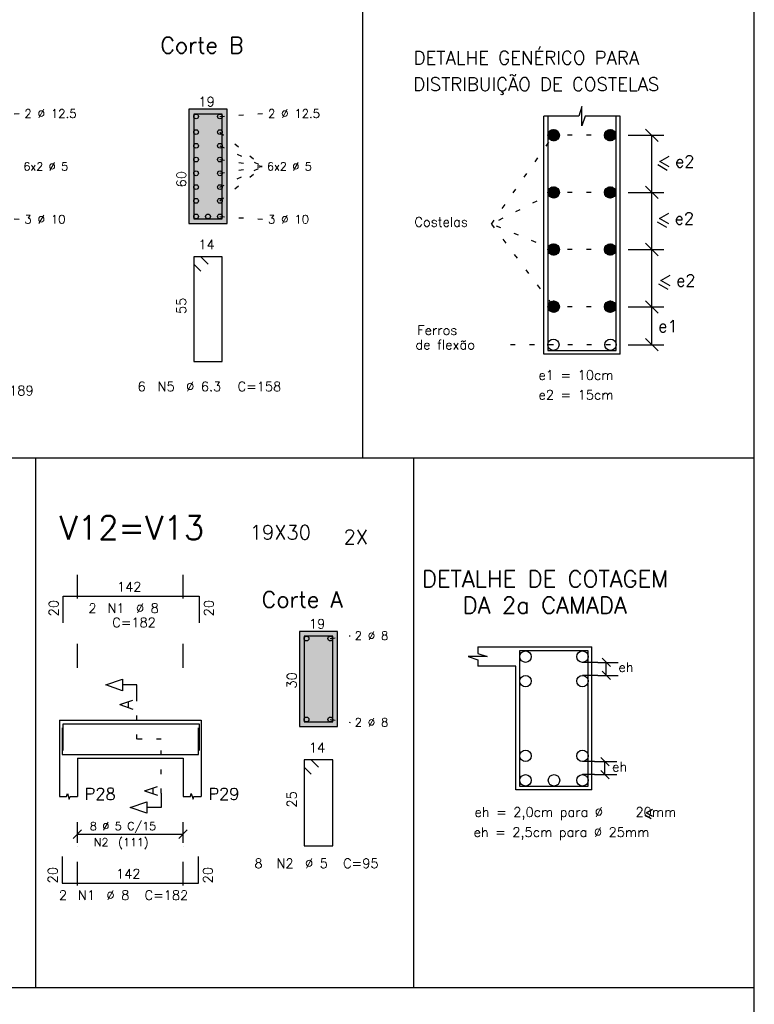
# Model space of a CAD drawing. Extents: x 0 to 84.1, y 0 to 59.4.
# Tile 15 of 17: x 55.8 to 71.2, y 15 to 35.6. Entities that reach past the tile are written whole.
import ezdxf

# ---------------------------------------------------------------- set-up
doc = ezdxf.new("R2010")
doc.units = 0
doc.linetypes.add('ESTILO_TQS_0002', pattern=[0.4, 0.1, -0.3])
doc.linetypes.add('ESTILO_TQS_0003', pattern=[1.5, 0.5, -0.4, 0.1, -0.5])
for name, color, linetype in [('1', 7, 'CONTINUOUS'), ('10', 10, 'CONTINUOUS'), ('14', 14, 'CONTINUOUS'), ('2', 2, 'CONTINUOUS'), ('3', 3, 'CONTINUOUS'), ('4', 4, 'CONTINUOUS'), ('5', 3, 'CONTINUOUS')]:
    doc.layers.add(name, color=color, linetype=linetype)
doc.styles.get("Standard").update_dxf_attribs({"font": 'ROMANS.SHX'})

msp = doc.modelspace()

# ---------------------------------------------------------------- linework, layer by layer
at = {"layer": '1', "linetype": 'CONTINUOUS'}
for p, q in [((71.1903, 12.325001), (71.1903, 58.399997)), ((62.965364, 26.440318), (62.965364, 46.901849)), ((60.112902, 33.757841), (59.312902, 33.757841)), ((60.112902, 31.357841), (60.112902, 33.597841)), ((60.112902, 33.597841), (60.112902, 33.597841)), ((66.76915, 28.613427), (66.76915, 33.613427)), ((68.36915, 28.613427), (68.36915, 33.613427)), ((59.312902, 33.277841), (59.312902, 33.277841)), ((59.312902, 33.277841), (59.312902, 31.357841)), ((59.312902, 31.357841), (60.112902, 31.357841)), ((68.36915, 28.613427), (66.76915, 28.613427)), ((2.5, 26.440318), (71.1903, 26.440318)), ((56.086395, 26.440318), (56.086395, 15.317559)), ((64.033009, 26.440318), (64.033009, 15.317559)), ((62.431978, 22.792353), (61.631978, 22.792353)), ((61.631978, 22.792353), (61.631978, 20.792353)), ((62.431978, 20.792353), (62.431978, 22.792353)), ((65.37918, 22.465287), (67.77918, 22.465287)), ((67.77918, 19.465287), (67.77918, 22.465287)), ((66.17918, 22.065287), (65.37918, 22.065287)), ((66.17918, 19.465287), (66.17918, 22.065287)), ((56.589801, 20.928661), (56.589801, 20.128661)), ((56.589801, 20.928661), (56.969801, 20.928661)), ((56.969801, 20.928661), (59.189801, 20.928661)), ((59.189801, 20.928661), (59.569801, 20.928661)), ((59.569801, 20.928661), (59.569801, 20.128661)), ((61.631978, 20.792353), (62.431978, 20.792353)), ((56.589801, 20.128661), (56.589801, 19.328661)), ((56.969801, 20.128661), (59.189801, 20.128661)), ((56.969801, 20.128661), (56.969801, 19.328661)), ((59.189801, 20.128661), (59.189801, 19.328661)), ((59.569801, 20.128661), (59.569801, 19.328661)), ((67.77918, 19.465287), (66.17918, 19.465287)), ((2.5, 15.317559), (71.1903, 15.317559))]:
    msp.add_line(p, q, dxfattribs=at)
at = {"layer": '1', "linetype": 'ESTILO_TQS_0002'}
for p, q in [((54.845392, 33.607791), (55.765442, 33.667841)), ((59.962852, 33.607791), (60.882902, 33.667841)), ((59.962852, 33.279841), (60.867902, 32.557841)), ((65.666241, 31.346633), (66.975083, 33.212635)), ((68.163216, 33.212635), (66.975083, 33.212635)), ((59.962852, 32.991041), (60.867902, 32.557841)), ((59.962852, 32.702241), (60.867902, 32.557841)), ((59.962852, 31.835841), (60.867902, 32.557841)), ((59.962852, 32.124641), (60.867902, 32.557841)), ((59.962852, 32.413441), (60.867902, 32.557841)), ((66.975083, 32.012635), (65.666241, 31.346633)), ((68.163216, 32.012635), (66.975083, 32.012635)), ((54.845392, 31.507891), (55.765442, 31.447841)), ((59.962852, 31.507891), (60.882902, 31.447841)), ((65.666241, 31.346633), (66.975083, 29.612635)), ((66.975083, 30.812635), (65.666241, 31.346633)), ((68.163216, 30.812635), (66.975083, 30.812635)), ((68.163216, 29.612635), (66.975083, 29.612635)), ((68.169314, 28.813263), (65.945519, 28.813263)), ((62.281928, 22.642303), (62.701978, 22.702353)), ((58.214801, 20.528661), (58.214801, 21.367888)), ((62.281928, 20.942403), (62.701978, 20.882353)), ((58.729801, 20.528661), (58.214801, 20.528661)), ((58.729801, 19.393661), (58.729801, 20.528661))]:
    msp.add_line(p, q, dxfattribs=at)
at = {"layer": '1', "linetype": 'CONTINUOUS'}
for points in [[(68.36915, 33.613427), (67.635816, 33.613427), (67.56915, 33.413427), (67.56915, 33.813427), (67.502483, 33.613427), (66.76915, 33.613427)], [(65.37918, 22.465287), (65.37918, 22.331954), (65.57918, 22.265287), (65.17918, 22.265287), (65.37918, 22.19862), (65.37918, 22.065287)], [(58.214801, 21.367888), (58.214801, 21.667888), (57.914801, 21.667888), (57.914801, 21.547888), (57.564801, 21.667888), (57.914801, 21.787888), (57.914801, 21.667888)], [(56.589801, 19.328661), (56.741801, 19.328661), (56.760801, 19.385661), (56.798801, 19.271661), (56.817801, 19.328661), (56.969801, 19.328661)], [(58.729801, 19.393661), (58.729801, 19.093661), (58.429801, 19.093661), (58.429801, 18.973661), (58.079801, 19.093661), (58.429801, 19.213661), (58.429801, 19.093661)], [(59.189801, 19.328661), (59.341801, 19.328661), (59.360801, 19.385661), (59.398801, 19.271661), (59.417801, 19.328661), (59.569801, 19.328661)]]:
    msp.add_lwpolyline(points, dxfattribs=at)
for centre in [(59.462952, 33.607791), (59.962852, 33.607791), (59.462952, 33.279841), (59.962852, 33.279841), (59.462952, 32.991041), (59.962852, 32.991041), (59.462952, 32.702241), (59.962852, 32.702241), (59.462952, 32.413441), (59.962852, 32.413441), (59.462952, 32.124641), (59.962852, 32.124641), (59.462952, 31.835841), (59.962852, 31.835841), (59.462952, 31.507891), (59.712902, 31.507891), (59.962852, 31.507891), (61.782028, 22.642303), (62.281928, 22.642303), (61.782028, 20.942403), (62.281928, 20.942403)]:
    msp.add_circle(centre, 0.05, dxfattribs=at)
at = {"layer": '10', "linetype": 'CONTINUOUS'}
for points in [[(60.112902, 31.357841), (60.112902, 33.597841), (60.112902, 33.757841), (59.312902, 33.757841), (59.312902, 33.277841), (59.312902, 31.357841), (60.112902, 31.357841)], [(62.431978, 20.792353), (62.431978, 22.792353), (61.631978, 22.792353), (61.631978, 20.792353), (62.431978, 20.792353)]]:
    msp.add_lwpolyline(points, dxfattribs=at)
at = {"layer": '14', "linetype": 'CONTINUOUS'}
for points in [[(60.112902, 31.357841), (60.112902, 33.757841), (59.312902, 33.757841)], [(60.112902, 31.357841), (59.312902, 33.757841), (59.312902, 33.277841)], [(60.112902, 31.357841), (60.112902, 33.597841), (60.112902, 33.757841)], [(60.112902, 31.357841), (59.312902, 33.277841), (59.312902, 31.357841)], [(60.112902, 31.357841), (59.312902, 31.357841), (60.112902, 31.357841)], [(62.431978, 20.792353), (62.431978, 22.792353), (61.631978, 22.792353)], [(62.431978, 20.792353), (61.631978, 22.792353), (61.631978, 20.792353)], [(62.431978, 20.792353), (61.631978, 20.792353), (62.431978, 20.792353)]]:
    msp.add_solid(points, dxfattribs=at)
at = {"layer": '2', "linetype": 'CONTINUOUS'}
for p, q in [((69.168241, 33.08182), (68.906611, 33.34345)), ((68.538254, 33.212635), (69.287426, 33.212635)), ((69.037426, 28.813263), (69.037426, 33.212635)), ((69.203425, 32.663568), (69.399181, 32.776588)), ((69.358693, 32.475059), (69.162422, 32.588377)), ((69.399696, 32.55025), (69.203425, 32.663568)), ((69.168241, 31.88182), (68.906611, 32.14345)), ((68.538254, 32.012635), (69.287426, 32.012635)), ((69.196276, 31.463876), (69.392033, 31.576896)), ((69.392548, 31.350558), (69.196276, 31.463876)), ((69.351545, 31.275367), (69.155273, 31.388685)), ((68.538254, 30.812635), (69.287426, 30.812635)), ((69.168241, 30.68182), (68.906611, 30.94345)), ((69.226903, 30.163806), (69.422659, 30.276826)), ((69.382171, 29.975298), (69.1859, 30.088615)), ((69.423174, 30.050489), (69.226903, 30.163806)), ((68.156909, 29.607145), (68.156909, 29.607145)), ((68.538254, 29.607145), (69.287426, 29.607145)), ((69.168241, 29.476331), (68.906611, 29.73796)), ((68.169314, 28.813263), (68.169314, 28.813263)), ((68.538254, 28.813263), (69.287426, 28.813263)), ((69.168241, 28.682449), (68.906611, 28.944078)), ((67.901924, 22.142933), (67.579344, 22.142933)), ((67.651924, 22.142933), (67.651924, 22.142933)), ((67.901924, 22.142933), (68.330484, 22.142933)), ((68.168873, 22.054544), (67.992096, 22.231321)), ((68.080484, 21.869255), (68.080484, 22.142933)), ((68.168873, 21.780867), (67.992096, 21.957644)), ((67.901924, 21.869255), (67.579344, 21.869255)), ((67.651924, 21.869255), (67.651924, 21.869255)), ((67.901924, 21.869255), (68.330484, 21.869255)), ((67.829344, 20.05896), (67.579344, 20.05896)), ((67.579344, 20.05896), (67.579344, 20.05896)), ((67.829344, 20.05896), (68.302633, 20.05896)), ((68.141021, 19.970572), (67.964244, 20.147348)), ((68.052633, 19.78496), (68.052633, 20.05896)), ((68.141021, 19.696572), (67.964244, 19.873348)), ((67.829344, 19.78496), (67.579344, 19.78496)), ((67.579344, 19.78496), (67.579344, 19.78496)), ((67.829344, 19.78496), (68.302633, 19.78496)), ((68.917448, 18.981928), (69.047953, 19.057275)), ((69.020961, 18.856256), (68.890113, 18.931801)), ((69.048296, 18.906383), (68.917448, 18.981928)), ((56.881413, 18.445566), (57.05819, 18.622343)), ((56.969801, 18.373954), (56.969801, 18.783954)), ((59.101413, 18.445566), (59.27819, 18.622343)), ((59.189801, 18.373954), (59.189801, 18.783954)), ((56.969801, 18.533954), (59.189801, 18.533954)), ((56.969801, 18.273954), (56.969801, 18.273954)), ((59.189801, 18.273954), (59.189801, 18.273954))]:
    msp.add_line(p, q, dxfattribs=at)
at = {"layer": '2', "linetype": 'ESTILO_TQS_0003'}
for p, q in [((56.969801, 23.481661), (56.969801, 24.222436)), ((59.189801, 23.481661), (59.189801, 24.222436)), ((56.969801, 22.028661), (56.969801, 22.677661)), ((59.189801, 22.028661), (59.189801, 22.677661)), ((56.969801, 17.454188), (56.969801, 18.828661)), ((59.189801, 17.454188), (59.189801, 18.828661))]:
    msp.add_line(p, q, dxfattribs=at)
at = {"layer": '3', "linetype": 'CONTINUOUS'}
for p, q in [((66.855431, 33.217871), (66.969863, 33.332298)), ((66.8555, 33.205516), (66.982015, 33.332025)), ((66.85674, 33.194331), (66.993998, 33.331583)), ((66.857052, 33.231916), (66.95565, 33.33051)), ((66.858842, 33.184007), (67.003532, 33.328691)), ((66.860686, 33.247975), (66.939542, 33.326827)), ((66.861594, 33.174333), (67.013805, 33.326538)), ((66.86502, 33.165333), (67.02259, 33.322897)), ((66.868943, 33.15683), (67.030573, 33.318454)), ((66.870497, 33.270211), (66.917876, 33.317586)), ((66.873845, 33.149306), (67.038436, 33.313891)), ((66.878649, 33.141683), (67.04597, 33.308998)), ((66.884862, 33.13547), (67.053069, 33.303672)), ((66.891075, 33.129257), (67.059282, 33.297459)), ((66.891076, 33.129256), (67.05928, 33.297461)), ((68.079017, 33.297459), (68.247225, 33.129257)), ((68.079019, 33.297461), (68.247224, 33.129256)), ((68.08523, 33.303672), (68.253438, 33.13547)), ((68.09233, 33.308998), (68.259651, 33.141683)), ((68.099863, 33.313891), (68.264454, 33.149306)), ((68.107726, 33.318454), (68.269356, 33.15683)), ((68.11571, 33.322897), (68.27328, 33.165333)), ((68.124495, 33.326538), (68.276706, 33.174333)), ((68.134768, 33.328691), (68.279458, 33.184007)), ((68.144302, 33.331583), (68.28156, 33.194331)), ((68.156285, 33.332025), (68.282799, 33.205516)), ((68.168437, 33.332298), (68.282869, 33.217871)), ((68.18265, 33.33051), (68.281248, 33.231916)), ((68.198757, 33.326827), (68.277614, 33.247975)), ((68.220423, 33.317586), (68.267803, 33.270211)), ((66.897289, 33.123043), (67.065493, 33.291248)), ((66.903502, 33.11683), (67.07082, 33.284148)), ((66.911124, 33.112027), (67.075712, 33.276615)), ((66.918648, 33.107125), (67.080275, 33.268752)), ((66.927151, 33.103201), (67.084718, 33.260768)), ((66.936151, 33.099775), (67.088358, 33.251983)), ((66.945825, 33.097022), (67.090512, 33.24171)), ((66.956149, 33.09492), (67.093403, 33.232175)), ((66.967334, 33.093681), (67.093845, 33.220193)), ((66.979689, 33.093611), (67.094118, 33.208041)), ((66.993734, 33.095231), (67.092329, 33.193828)), ((67.009793, 33.098866), (67.088646, 33.17772)), ((67.032029, 33.108676), (67.079405, 33.156055)), ((68.044182, 33.208041), (68.158611, 33.093611)), ((68.044454, 33.220193), (68.170966, 33.093681)), ((68.044896, 33.232175), (68.182151, 33.09492)), ((68.04597, 33.193828), (68.144565, 33.095231)), ((68.047788, 33.24171), (68.192475, 33.097022)), ((68.049653, 33.17772), (68.128507, 33.098866)), ((68.049941, 33.251983), (68.202149, 33.099775)), ((68.053582, 33.260768), (68.211149, 33.103201)), ((68.058024, 33.268752), (68.219651, 33.107125)), ((68.058895, 33.156055), (68.106271, 33.108676)), ((68.062587, 33.276615), (68.227175, 33.112027)), ((68.06748, 33.284148), (68.234798, 33.11683)), ((68.072806, 33.291248), (68.241011, 33.123043)), ((66.855431, 32.017871), (66.969863, 32.132298)), ((66.8555, 32.005516), (66.982015, 32.132025)), ((66.85674, 31.994331), (66.993998, 32.131583)), ((66.857052, 32.031916), (66.95565, 32.13051)), ((66.858842, 31.984007), (67.003532, 32.128691)), ((66.860686, 32.047975), (66.939542, 32.126827)), ((66.861594, 31.974333), (67.013805, 32.126538)), ((66.86502, 31.965333), (67.02259, 32.122897)), ((66.868943, 31.95683), (67.030573, 32.118454)), ((66.870497, 32.070211), (66.917876, 32.117586)), ((66.873845, 31.949306), (67.038436, 32.113891)), ((66.878649, 31.941683), (67.04597, 32.108998)), ((66.884862, 31.93547), (67.053069, 32.103672)), ((66.891075, 31.929257), (67.059282, 32.097459)), ((66.891076, 31.929256), (67.05928, 32.097461)), ((66.897289, 31.923043), (67.065493, 32.091248)), ((66.903502, 31.91683), (67.07082, 32.084148)), ((66.911124, 31.912027), (67.075712, 32.076615)), ((66.918648, 31.907125), (67.080275, 32.068752)), ((66.927151, 31.903201), (67.084718, 32.060768)), ((66.936151, 31.899775), (67.088358, 32.051983)), ((68.049941, 32.051983), (68.202149, 31.899775)), ((68.053582, 32.060768), (68.211149, 31.903201)), ((68.058024, 32.068752), (68.219651, 31.907125)), ((68.062587, 32.076615), (68.227175, 31.912027)), ((68.06748, 32.084148), (68.234798, 31.91683)), ((68.072806, 32.091248), (68.241011, 31.923043)), ((68.079017, 32.097459), (68.247225, 31.929257)), ((68.079019, 32.097461), (68.247224, 31.929256)), ((68.08523, 32.103672), (68.253438, 31.93547)), ((68.09233, 32.108998), (68.259651, 31.941683)), ((68.099863, 32.113891), (68.264454, 31.949306)), ((68.107726, 32.118454), (68.269356, 31.95683)), ((68.11571, 32.122897), (68.27328, 31.965333)), ((68.124495, 32.126538), (68.276706, 31.974333)), ((68.134768, 32.128691), (68.279458, 31.984007)), ((68.144302, 32.131583), (68.28156, 31.994331)), ((68.156285, 32.132025), (68.282799, 32.005516)), ((68.168437, 32.132298), (68.282869, 32.017871)), ((68.18265, 32.13051), (68.281248, 32.031916)), ((68.198757, 32.126827), (68.277614, 32.047975)), ((68.220423, 32.117586), (68.267803, 32.070211)), ((66.945825, 31.897022), (67.090512, 32.04171)), ((66.956149, 31.89492), (67.093403, 32.032175)), ((66.967334, 31.893681), (67.093845, 32.020193)), ((66.979689, 31.893611), (67.094118, 32.008041)), ((66.993734, 31.895231), (67.092329, 31.993828)), ((67.009793, 31.898866), (67.088646, 31.97772)), ((67.032029, 31.908676), (67.079405, 31.956055)), ((68.044182, 32.008041), (68.158611, 31.893611)), ((68.044454, 32.020193), (68.170966, 31.893681)), ((68.044896, 32.032175), (68.182151, 31.89492)), ((68.04597, 31.993828), (68.144565, 31.895231)), ((68.047788, 32.04171), (68.192475, 31.897022)), ((68.049653, 31.97772), (68.128507, 31.898866)), ((68.058895, 31.956055), (68.106271, 31.908676)), ((66.855431, 30.817871), (66.969863, 30.932298)), ((66.8555, 30.805516), (66.982015, 30.932025)), ((66.85674, 30.794331), (66.993998, 30.931583)), ((66.857052, 30.831916), (66.95565, 30.93051)), ((66.858842, 30.784007), (67.003532, 30.928691)), ((66.860686, 30.847975), (66.939542, 30.926827)), ((66.861594, 30.774333), (67.013805, 30.926538)), ((66.86502, 30.765333), (67.02259, 30.922897)), ((66.868943, 30.75683), (67.030573, 30.918454)), ((66.870497, 30.870211), (66.917876, 30.917586)), ((66.873845, 30.749306), (67.038436, 30.913891)), ((66.878649, 30.741683), (67.04597, 30.908998)), ((66.884862, 30.73547), (67.053069, 30.903672)), ((66.891075, 30.729257), (67.059282, 30.897459)), ((66.891076, 30.729256), (67.05928, 30.897461)), ((66.897289, 30.723043), (67.065493, 30.891248)), ((66.903502, 30.71683), (67.07082, 30.884148)), ((66.911124, 30.712027), (67.075712, 30.876615)), ((66.918648, 30.707125), (67.080275, 30.868752)), ((66.927151, 30.703201), (67.084718, 30.860768)), ((66.936151, 30.699775), (67.088358, 30.851983)), ((66.945825, 30.697022), (67.090512, 30.84171)), ((66.956149, 30.69492), (67.093403, 30.832175)), ((66.967334, 30.693681), (67.093845, 30.820193)), ((68.044454, 30.820193), (68.170966, 30.693681)), ((68.044896, 30.832175), (68.182151, 30.69492)), ((68.047788, 30.84171), (68.192475, 30.697022)), ((68.049941, 30.851983), (68.202149, 30.699775)), ((68.053582, 30.860768), (68.211149, 30.703201)), ((68.058024, 30.868752), (68.219651, 30.707125)), ((68.062587, 30.876615), (68.227175, 30.712027)), ((68.06748, 30.884148), (68.234798, 30.71683)), ((68.072806, 30.891248), (68.241011, 30.723043)), ((68.079017, 30.897459), (68.247225, 30.729257)), ((68.079019, 30.897461), (68.247224, 30.729256)), ((68.08523, 30.903672), (68.253438, 30.73547)), ((68.09233, 30.908998), (68.259651, 30.741683)), ((68.099863, 30.913891), (68.264454, 30.749306)), ((68.107726, 30.918454), (68.269356, 30.75683)), ((68.11571, 30.922897), (68.27328, 30.765333)), ((68.124495, 30.926538), (68.276706, 30.774333)), ((68.134768, 30.928691), (68.279458, 30.784007)), ((68.144302, 30.931583), (68.28156, 30.794331)), ((68.156285, 30.932025), (68.282799, 30.805516)), ((68.168437, 30.932298), (68.282869, 30.817871)), ((68.18265, 30.93051), (68.281248, 30.831916)), ((68.198757, 30.926827), (68.277614, 30.847975)), ((68.220423, 30.917586), (68.267803, 30.870211)), ((66.979689, 30.693611), (67.094118, 30.808041)), ((66.993734, 30.695231), (67.092329, 30.793828)), ((67.009793, 30.698866), (67.088646, 30.77772)), ((67.032029, 30.708676), (67.079405, 30.756055)), ((68.044182, 30.808041), (68.158611, 30.693611)), ((68.04597, 30.793828), (68.144565, 30.695231)), ((68.049653, 30.77772), (68.128507, 30.698866)), ((68.058895, 30.756055), (68.106271, 30.708676)), ((66.855431, 29.617871), (66.969863, 29.732298)), ((66.8555, 29.605516), (66.982015, 29.732025)), ((66.85674, 29.594331), (66.993998, 29.731583)), ((66.857052, 29.631916), (66.95565, 29.73051)), ((66.858842, 29.584007), (67.003532, 29.728691)), ((66.860686, 29.647975), (66.939542, 29.726827)), ((66.861594, 29.574333), (67.013805, 29.726538)), ((66.86502, 29.565333), (67.02259, 29.722897)), ((66.868943, 29.55683), (67.030573, 29.718454)), ((66.870497, 29.670211), (66.917876, 29.717586)), ((66.873845, 29.549306), (67.038436, 29.713891)), ((66.878649, 29.541683), (67.04597, 29.708998)), ((66.884862, 29.53547), (67.053069, 29.703672)), ((66.891075, 29.529257), (67.059282, 29.697459)), ((66.891076, 29.529256), (67.05928, 29.697461)), ((66.897289, 29.523043), (67.065493, 29.691248)), ((66.903502, 29.51683), (67.07082, 29.684148)), ((66.911124, 29.512027), (67.075712, 29.676615)), ((66.918648, 29.507125), (67.080275, 29.668752)), ((66.927151, 29.503201), (67.084718, 29.660768)), ((66.936151, 29.499775), (67.088358, 29.651983)), ((66.945825, 29.497022), (67.090512, 29.64171)), ((66.956149, 29.49492), (67.093403, 29.632175)), ((66.967334, 29.493681), (67.093845, 29.620193)), ((66.979689, 29.493611), (67.094118, 29.608041)), ((66.993734, 29.495231), (67.092329, 29.593828)), ((67.009793, 29.498866), (67.088646, 29.57772)), ((68.044182, 29.608041), (68.158611, 29.493611)), ((68.044454, 29.620193), (68.170966, 29.493681)), ((68.044896, 29.632175), (68.182151, 29.49492)), ((68.04597, 29.593828), (68.144565, 29.495231)), ((68.047788, 29.64171), (68.192475, 29.497022)), ((68.049653, 29.57772), (68.128507, 29.498866)), ((68.049941, 29.651983), (68.202149, 29.499775)), ((68.053582, 29.660768), (68.211149, 29.503201)), ((68.058024, 29.668752), (68.219651, 29.507125)), ((68.062587, 29.676615), (68.227175, 29.512027)), ((68.06748, 29.684148), (68.234798, 29.51683)), ((68.072806, 29.691248), (68.241011, 29.523043)), ((68.079017, 29.697459), (68.247225, 29.529257)), ((68.079019, 29.697461), (68.247224, 29.529256)), ((68.08523, 29.703672), (68.253438, 29.53547)), ((68.09233, 29.708998), (68.259651, 29.541683)), ((68.099863, 29.713891), (68.264454, 29.549306)), ((68.107726, 29.718454), (68.269356, 29.55683)), ((68.11571, 29.722897), (68.27328, 29.565333)), ((68.124495, 29.726538), (68.276706, 29.574333)), ((68.134768, 29.728691), (68.279458, 29.584007)), ((68.144302, 29.731583), (68.28156, 29.594331)), ((68.156285, 29.732025), (68.282799, 29.605516)), ((68.168437, 29.732298), (68.282869, 29.617871)), ((68.18265, 29.73051), (68.281248, 29.631916)), ((68.198757, 29.726827), (68.277614, 29.647975)), ((68.220423, 29.717586), (68.267803, 29.670211)), ((67.032029, 29.508676), (67.079405, 29.556055)), ((68.058895, 29.556055), (68.106271, 29.508676))]:
    msp.add_line(p, q, dxfattribs=at)
for centre in [(66.975083, 33.212635), (68.163216, 33.212635), (66.975083, 32.012635), (68.163216, 32.012635), (66.975083, 30.812635), (68.163216, 30.812635), (66.975083, 29.612635), (68.163216, 29.612635), (66.968986, 28.813263), (68.169314, 28.813263), (66.384485, 22.262769), (67.579344, 22.262769), (66.384485, 21.749419), (67.579344, 21.749419), (66.384485, 20.178796), (67.579344, 20.178796), (66.384485, 19.665123), (66.981914, 19.665123), (67.579344, 19.665123)]:
    msp.add_circle(centre, 0.119836, dxfattribs=at)
at = {"layer": '4', "linetype": 'CONTINUOUS'}
for p, q in [((66.84915, 33.613427), (66.84915, 28.693427)), ((68.28915, 28.693427), (68.28915, 33.613427)), ((66.84915, 28.693427), (68.28915, 28.693427)), ((56.669801, 22.969661), (56.669801, 23.529661)), ((56.669801, 23.529661), (59.529801, 23.529661)), ((59.529801, 23.529661), (59.529801, 22.969661)), ((67.69918, 22.385287), (66.25918, 22.385287)), ((66.25918, 22.385287), (66.25918, 19.545287)), ((67.69918, 19.545287), (67.69918, 22.385287)), ((56.649801, 20.768661), (56.649801, 20.208661)), ((56.669801, 20.288661), (56.669801, 20.848661)), ((56.669801, 20.848661), (59.529801, 20.848661)), ((59.509801, 20.208661), (59.509801, 20.768661)), ((59.529801, 20.848661), (59.529801, 20.288661)), ((56.649801, 20.208661), (59.509801, 20.208661)), ((66.25918, 19.545287), (67.69918, 19.545287)), ((56.649801, 18.062188), (56.649801, 17.502188)), ((59.509801, 17.502188), (59.509801, 18.062188)), ((56.649801, 17.502188), (59.509801, 17.502188))]:
    msp.add_line(p, q, dxfattribs=at)
for points in [[(59.415024, 33.656781), (59.413963, 33.657841), (59.412902, 33.657841), (59.412902, 31.457841), (60.012902, 31.457841), (60.012902, 33.657841), (59.412902, 33.657841), (59.412902, 33.656781), (59.413963, 33.65572)], [(59.712902, 30.507841), (59.562902, 30.657841), (59.412902, 30.657841), (59.412902, 28.457841), (60.012902, 28.457841), (60.012902, 30.657841), (59.412902, 30.657841), (59.412902, 30.507841), (59.562902, 30.357841)], [(61.734099, 22.691292), (61.733039, 22.692353), (61.731978, 22.692353), (61.731978, 20.892353), (62.331978, 20.892353), (62.331978, 22.692353), (61.731978, 22.692353), (61.731978, 22.691292), (61.733039, 22.690231)], [(62.031978, 19.942353), (61.881978, 20.092353), (61.731978, 20.092353), (61.731978, 18.292353), (62.331978, 18.292353), (62.331978, 20.092353), (61.731978, 20.092353), (61.731978, 19.942353), (61.881978, 19.792353)]]:
    msp.add_lwpolyline(points, dxfattribs=at)

# ---------------------------------------------------------------- texts
at = {"layer": '1', "linetype": 'CONTINUOUS'}
for s, height, p in [('Corte B', 0.34, (58.711457, 34.932834)), ('19', 0.2, (59.512902, 33.817841)), ('2 %%c 12.5', 0.18, (55.855442, 33.577841)), ('2 %%c 12.5', 0.18, (60.972902, 33.577841)), ('6x2 %%c 5', 0.17, (55.835442, 32.472841)), ('6x2 %%c 5', 0.17, (60.952902, 32.472841)), ('3 %%c 10', 0.18, (55.855442, 31.357841)), ('3 %%c 10', 0.18, (60.972902, 31.357841)), ('14', 0.2, (59.512902, 30.817841)), ('19X30', 0.3, (60.589801, 24.722436)), ('2X', 0.3, (62.560609, 24.627889)), ('142', 0.2, (57.799801, 23.629661)), ('Corte A', 0.34, (60.841978, 23.292353)), ('19', 0.2, (61.831978, 22.852353)), ('2 %%c 8', 0.18, (62.791978, 22.612353)), ('2 %%c 8', 0.18, (62.791978, 20.792353)), ('14', 0.2, (61.831978, 20.252353)), ('P28', 0.25, (57.119801, 19.253661)), ('P29', 0.25, (59.719801, 19.253661)), ('142', 0.2, (57.779801, 17.602188))]:
    msp.add_text(s, height=height, dxfattribs=at).set_placement(p)
for s, height, p in [('60', 0.2, (59.252902, 32.117841)), ('55', 0.2, (59.252902, 29.457841)), ('30', 0.2, (61.571978, 21.592353)), ('A', 0.272, (58.133201, 21.150288)), ('A', 0.272, (58.648201, 19.339261)), ('25', 0.2, (61.571978, 19.092353))]:
    msp.add_text(s, height=height, rotation=90, dxfattribs=at).set_placement(p)
at = {"layer": '2', "linetype": 'CONTINUOUS'}
for s, height, p in [('e2', 0.25, (69.524416, 32.538394)), ('Costelas', 0.2, (64.048601, 31.292568)), ('e2', 0.25, (69.517268, 31.338701)), ('e2', 0.25, (69.547894, 30.038632)), ('Ferros', 0.2, (64.109385, 29.019295)), ('e1', 0.25, (69.171606, 29.079088)), ('de flexão', 0.2, (64.070424, 28.715403)), ('e1 = 10cm', 0.2, (66.656124, 28.077052)), ('e2 = 15cm', 0.2, (66.656124, 27.66096)), ('eh', 0.2, (68.335457, 21.941498)), ('eh', 0.2, (68.202575, 19.850293)), ('eh = 2,0cm para %%c   20mm', 0.2, (65.311879, 18.898219)), ('8 %%c 5 C/15', 0.17, (57.229801, 18.618954)), ('eh = 2,5cm para %%c 25mm', 0.2, (65.291811, 18.476807)), ('N2', 0.17, (57.314801, 18.278954)), ('(111)', 0.17, (57.824801, 18.278954))]:
    msp.add_text(s, height=height, dxfattribs=at).set_placement(p)
at = {"layer": '3', "linetype": 'CONTINUOUS'}
for s, p in [('C=189', (55.132307, 27.749831)), (' 6', (58.095815, 27.836712)), ('N5', (58.653099, 27.836712)), ('%%c 6.3', (59.253099, 27.836712)), ('C=158', (60.333855, 27.836712)), ('2', (57.199801, 23.179661)), ('N1', (57.599801, 23.179661)), ('%%c 8', (58.199801, 23.179661)), ('C=182', (57.699801, 22.879661)), (' 8', (60.550891, 17.821931)), ('N2', (61.150891, 17.821931)), ('%%c 5', (61.750891, 17.821931)), ('C=95', (62.550891, 17.821931)), ('2', (56.579801, 17.152188)), ('N1', (56.979801, 17.152188)), ('%%c 8', (57.579801, 17.152188)), ('C=182', (58.379801, 17.152188))]:
    msp.add_text(s, height=0.2, dxfattribs=at).set_placement(p)
for p in [(56.569801, 23.109661), (59.829801, 23.109661), (56.549801, 17.502188), (59.809801, 17.502188)]:
    msp.add_text('20', height=0.2, rotation=90, dxfattribs=at).set_placement(p)
at = {"layer": '4', "linetype": 'CONTINUOUS'}
for s, height, p in [('DETALHE GENÉRICO PARA', 0.28, (64.031193, 34.70141)), ('DISTRIBUIÇÃO DE COSTELAS', 0.28, (64.023038, 34.143905)), ('DETALHE DE COTAGEM', 0.35, (64.207569, 23.718941)), ('DA 2a CAMADA', 0.35, (65.062522, 23.167689))]:
    msp.add_text(s, height=height, dxfattribs=at).set_placement(p)
at = {"layer": '5', "linetype": 'CONTINUOUS'}
msp.add_text('V12=V13', height=0.5, dxfattribs=at).set_placement((56.589801, 24.722436))

doc.saveas('drawing.dxf')
